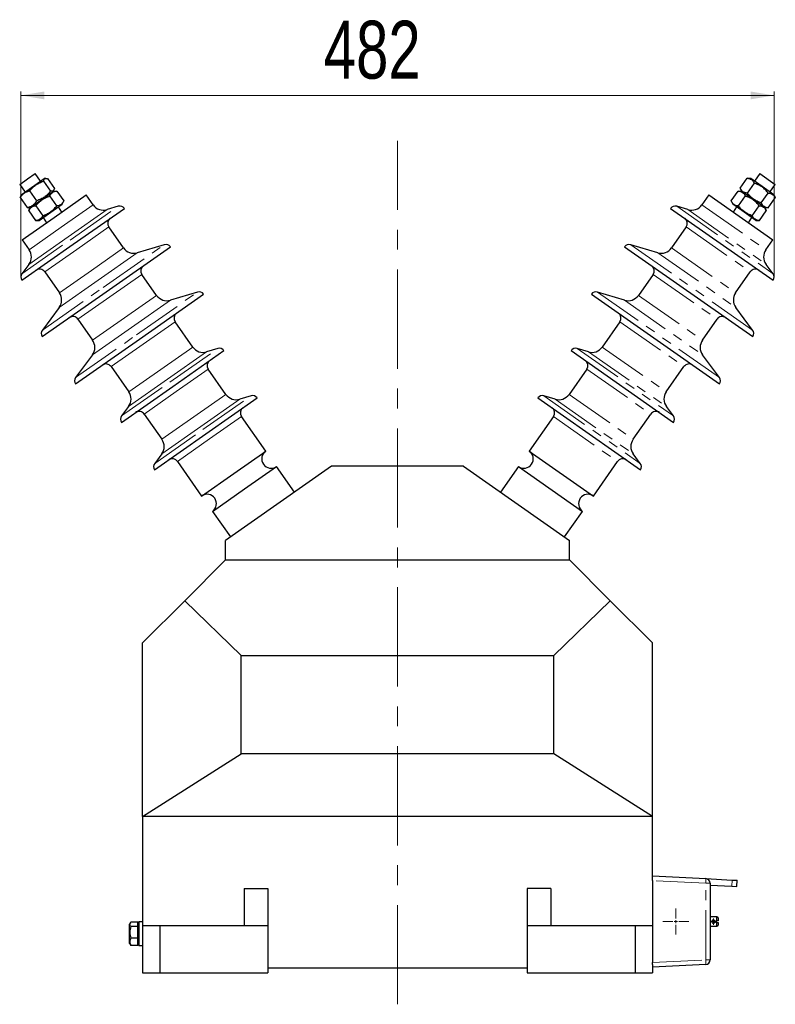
# Paper-space layout 'Szimpla' of a CAD drawing. Header units: millimetres. Extents: x 0 to 254, y 0 to 267.
# Tile 3 of 4: x 69 to 166, y 141 to 267. Entities that reach past the tile are written whole.
import ezdxf

# ---------------------------------------------------------------- set-up
doc = ezdxf.new("R2010")
doc.units = ezdxf.units.MM
doc.header["$PDSIZE"] = -1
doc.linetypes.add('CENTERX2', pattern=[20.32, 12.7, -2.54, 2.54, -2.54])
doc.linetypes.add('PHANTOM', pattern=[12.7, 6.35, -1.27, 1.27, -1.27, 1.27, -1.27])
doc.styles.add('SLDTEXTSTYLE0', font='TXT', dxfattribs={"width": 0.75})
doc.dimstyles.new('SLDDIMSTYLE6', dxfattribs={"dimtxt": 7.553027, "dimasz": 3, "dimexe": 0, "dimexo": 0.0625, "dimgap": 1.888257, "dimtad": 1, "dimdec": 0, "dimlfac": 5, "dimrnd": 1e-09, "dimzin": 12, "dimdsep": 46, "dimtxsty": 'SLDTEXTSTYLE0', "dimsah": 1, "dimcen": 0.09, "dimadec": 0, "dimazin": 3, "dimtfac": 1, "dimtdec": 1, "dimtofl": 0, "dimtmove": 0, "dimatfit": 3, "dimfxl": 0, "dimfrac": 2, "dimtolj": 1, "dimtzin": 12, "dimarcsym": 0})

# ---------------------------------------------------------------- blocks, each defined once
blk = doc.blocks.new('_D_26')
at = {"color": 7, "linetype": 'Continuous', "lineweight": 0}
for p, q in [((69.62, 234.16), (69.62, 257.78)), ((165.95, 257.28), (69.62, 257.28)), ((165.95, 234.16), (165.95, 257.78))]:
    blk.add_line(p, q, dxfattribs=at)
at = {"color": 7, "linetype": 'Continuous', "lineweight": 18}
for points in [[(69.62, 257.28), (72.62, 256.78), (72.62, 257.78)], [(165.95, 257.28), (162.95, 257.78), (162.95, 256.78)]]:
    blk.add_solid(points, dxfattribs=at)
at = {"color": 7, "linetype": 'Continuous', "lineweight": 18, "insert": (108.36, 266.83), "char_height": 7.408, "attachment_point": 1, "style": 'SLDTEXTSTYLE0'}
blk.add_mtext('482', dxfattribs=at)
blk = doc.blocks.new('SW_CENTERMARKSYMBOL_14')
at = {"color": 0, "linetype": 'Continuous', "lineweight": 18}
for p, q in [((0, 0.4), (0, 1.67)), ((-0.4, 0), (-1.67, 0)), ((0, 0), (-0.2, 0)), ((0, 0), (0, 0.2)), ((0, 0), (0, -0.2)), ((0, 0), (0.2, 0)), ((0.4, 0), (1.67, 0)), ((0, -0.4), (0, -1.67))]:
    blk.add_line(p, q, dxfattribs=at)
blk = doc.blocks.new('SW_CENTERMARKSYMBOL_15')
at = {"color": 0, "linetype": 'Continuous', "lineweight": 18}
for p, q in [((-0.2, 0), (-0.4, 0)), ((0, 0), (-0.2, 0)), ((0, 0.2), (0, 0.4)), ((0, 0), (0, 0.2)), ((0, 0), (0, -0.2)), ((0, 0), (0.2, 0)), ((0.2, 0), (0.4, 0)), ((0, -0.2), (0, -0.4))]:
    blk.add_line(p, q, dxfattribs=at)

psp = doc.layouts.new('Szimpla')

# ---------------------------------------------------------------- linework, layer by layer
at = {"color": 7, "linetype": 'CENTERX2', "lineweight": 18}
psp.add_line((117.788, 141.036), (117.788, 251.483), dxfattribs=at)
at = {"color": 7, "linetype": 'Continuous', "lineweight": 25}
for p, q in [((70.453, 246.594), (71.435, 247.282)), ((72.124, 246.299), (71.435, 247.282)), ((164.141, 247.282), (163.453, 246.299)), ((164.141, 247.282), (166.107, 245.906)), ((69.47, 245.906), (70.453, 246.594)), ((69.47, 245.906), (70.158, 244.923)), ((70.079, 244.867), (72.619, 246.646)), ((72.52, 246.303), (73.41, 245.032)), ((72.829, 246.665), (72.619, 246.646)), ((73.013, 246.648), (73.902, 245.377)), ((161.621, 245.415), (162.51, 246.685)), ((162.958, 246.646), (162.51, 246.685)), ((163.409, 246.056), (162.519, 244.786)), ((164.436, 245.611), (162.958, 246.646)), ((165.915, 244.576), (164.436, 245.611)), ((165.419, 244.923), (166.107, 245.906)), ((69.594, 244.375), (69.527, 244.207)), ((69.662, 244.576), (69.573, 244.385)), ((69.662, 244.576), (70.079, 244.867)), ((71.667, 243.812), (70.777, 245.082)), ((72.288, 243.973), (73.767, 245.008)), ((74.205, 243.147), (73.315, 244.418)), ((73.767, 245.008), (73.85, 245.187)), ((74.214, 245.047), (73.767, 245.008)), ((73.894, 241.679), (77.99, 244.547)), ((74.214, 245.047), (75.103, 243.777)), ((78.875, 243.282), (77.99, 244.547)), ((157.587, 244.547), (156.702, 243.282)), ((157.587, 244.547), (165.779, 238.811)), ((160.473, 243.777), (161.363, 245.047)), ((161.81, 245.008), (161.363, 245.047)), ((162.262, 244.418), (161.372, 243.147)), ((161.621, 245.415), (161.81, 245.008)), ((163.289, 243.973), (161.81, 245.008)), ((164.316, 243.527), (165.206, 244.798)), ((166.105, 244.169), (165.915, 244.576)), ((69.527, 244.207), (70.416, 242.936)), ((70.809, 242.937), (72.288, 243.973)), ((71.518, 243.16), (72.408, 241.889)), ((73.435, 242.334), (74.914, 243.37)), ((74.914, 243.37), (75.103, 243.777)), ((82.083, 243.096), (80.644, 242.667)), ((154.933, 242.667), (153.494, 243.096)), ((160.473, 243.777), (160.663, 243.37)), ((162.142, 242.334), (160.663, 243.37)), ((163.169, 241.889), (164.059, 243.16)), ((164.768, 242.937), (163.289, 243.973)), ((165.215, 242.898), (166.105, 244.169)), ((70.416, 242.936), (70.612, 242.921)), ((70.612, 242.92), (70.809, 242.937)), ((70.809, 242.937), (70.62, 242.53)), ((70.62, 242.53), (71.509, 241.26)), ((71.957, 241.299), (73.435, 242.334)), ((74.877, 242.367), (74.418, 243.023)), ((76.303, 238.239), (82.856, 242.827)), ((152.721, 242.827), (165.827, 233.65)), ((161.159, 243.023), (160.7, 242.367)), ((163.62, 241.299), (162.142, 242.334)), ((164.068, 241.26), (164.957, 242.53)), ((164.768, 242.937), (165.215, 242.898)), ((164.957, 242.53), (164.768, 242.937)), ((69.798, 238.811), (73.894, 241.679)), ((71.509, 241.26), (71.957, 241.299)), ((72.452, 241.646), (72.911, 240.991)), ((162.666, 240.991), (163.125, 241.646)), ((163.62, 241.299), (164.068, 241.26)), ((82.739, 237.765), (80.858, 240.451)), ((154.719, 240.451), (152.838, 237.765)), ((69.75, 233.65), (76.303, 238.239)), ((69.798, 238.811), (70.684, 237.547)), ((87.965, 238.182), (84.507, 237.149)), ((151.07, 237.149), (147.612, 238.182)), ((164.893, 237.547), (165.779, 238.811)), ((80.547, 232.177), (88.739, 237.913)), ((146.838, 237.913), (163.221, 226.441)), ((70.657, 235.674), (69.761, 234.469)), ((165.816, 234.469), (164.92, 235.674)), ((72.666, 234.715), (74.547, 232.029)), ((86.983, 231.703), (85.102, 234.389)), ((150.475, 234.389), (148.594, 231.703)), ((161.03, 232.029), (162.911, 234.715)), ((72.356, 226.441), (80.547, 232.177)), ((84.792, 226.115), (92.983, 231.851)), ((92.21, 232.12), (88.751, 231.088)), ((142.594, 231.851), (158.977, 220.379)), ((146.826, 231.088), (143.367, 232.12)), ((74.521, 230.157), (72.368, 227.26)), ((163.209, 227.26), (161.056, 230.157)), ((76.911, 228.654), (78.791, 225.967)), ((91.609, 225.097), (89.347, 228.328)), ((146.23, 228.328), (143.968, 225.097)), ((156.785, 225.967), (158.666, 228.654)), ((76.6, 220.379), (84.792, 226.115)), ((89.036, 220.053), (95.59, 224.642)), ((94.816, 224.911), (93.377, 224.482)), ((139.987, 224.642), (153.094, 215.465)), ((142.2, 224.482), (140.761, 224.911)), ((78.765, 224.095), (76.612, 221.198)), ((158.965, 221.198), (156.812, 224.095)), ((81.155, 222.592), (83.417, 219.361)), ((95.853, 219.035), (93.591, 222.266)), ((141.986, 222.266), (139.724, 219.035)), ((152.16, 219.361), (154.422, 222.592)), ((82.483, 215.465), (89.036, 220.053)), ((93.281, 213.992), (99.834, 218.58)), ((99.06, 218.85), (97.621, 218.42)), ((135.743, 218.58), (148.849, 209.403)), ((137.956, 218.42), (136.517, 218.85)), ((83.391, 217.489), (82.495, 216.284)), ((153.082, 216.284), (152.186, 217.489)), ((85.399, 216.53), (87.662, 213.3)), ((100.933, 211.781), (97.835, 216.204)), ((137.741, 216.204), (134.644, 211.781)), ((147.915, 213.3), (150.177, 216.53)), ((86.728, 209.403), (93.281, 213.992)), ((96.837, 208.913), (100.933, 211.781)), ((134.644, 211.781), (142.836, 206.045)), ((87.635, 211.428), (86.739, 210.222)), ((89.644, 210.468), (92.741, 206.045)), ((142.836, 206.045), (145.933, 210.468)), ((148.838, 210.222), (147.942, 211.428)), ((109.356, 209.866), (95.788, 200.366)), ((98.214, 206.947), (102.309, 209.815)), ((104.604, 206.538), (102.309, 209.815)), ((126.221, 209.866), (109.356, 209.866)), ((126.221, 209.866), (139.788, 200.366)), ((133.268, 209.815), (130.973, 206.538)), ((133.268, 209.815), (141.459, 204.079)), ((92.741, 206.045), (96.837, 208.913)), ((94.118, 204.079), (98.214, 206.947)), ((94.118, 204.079), (96.412, 200.803)), ((139.165, 200.803), (141.459, 204.079)), ((95.788, 197.866), (95.788, 200.366)), ((139.788, 197.866), (139.788, 200.366)), ((90.574, 192.651), (95.788, 197.866)), ((95.788, 197.866), (139.788, 197.866)), ((139.788, 197.866), (145.003, 192.651)), ((90.574, 192.651), (85.188, 187.266)), ((97.788, 185.666), (90.574, 192.651)), ((137.788, 185.666), (145.003, 192.651)), ((145.003, 192.651), (150.388, 187.266)), ((85.188, 165.066), (85.188, 187.266)), ((150.388, 165.066), (150.388, 187.266)), ((97.788, 185.666), (137.788, 185.666)), ((97.788, 173.066), (97.788, 185.666)), ((137.788, 173.066), (137.788, 185.666)), ((85.188, 165.066), (97.788, 173.066)), ((137.788, 173.066), (97.788, 173.066)), ((150.388, 165.066), (137.788, 173.066)), ((150.388, 165.066), (85.188, 165.066)), ((85.188, 165.066), (85.188, 151.066)), ((150.388, 157.106), (150.388, 165.066)), ((150.388, 157.466), (157.22, 157.108)), ((150.388, 156.867), (150.388, 157.106)), ((150.388, 156.867), (150.388, 146.365)), ((157.22, 157.108), (160.604, 156.93)), ((157.788, 156.509), (157.788, 146.723)), ((157.788, 156.277), (160.562, 156.132)), ((160.604, 156.93), (161.214, 156.898)), ((161.173, 156.1), (161.214, 156.898)), ((98.188, 155.858), (98.188, 151.066)), ((98.188, 155.858), (101.188, 155.858)), ((101.188, 155.858), (101.188, 151.066)), ((137.388, 155.858), (134.388, 155.858)), ((134.388, 155.858), (134.388, 151.066)), ((137.388, 155.858), (137.388, 151.066)), ((160.562, 156.132), (161.173, 156.1)), ((83.63, 151.476), (83.528, 151.301)), ((83.528, 151.207), (83.528, 151.301)), ((83.528, 148.831), (83.528, 151.207)), ((84.588, 151.554), (83.682, 151.554)), ((84.688, 151.566), (84.588, 151.466)), ((84.588, 151.466), (84.588, 151.554)), ((84.588, 151.069), (84.588, 151.466)), ((85.188, 151.566), (84.688, 151.566)), ((84.688, 151.566), (84.688, 150.066)), ((158.648, 152.216), (157.788, 152.216)), ((158.508, 151.716), (158.648, 151.716)), ((158.508, 151.516), (158.508, 151.716)), ((158.648, 151.516), (158.508, 151.516)), ((158.788, 152.076), (158.648, 152.216)), ((158.648, 151.716), (158.648, 152.216)), ((158.648, 151.016), (158.648, 151.516)), ((158.648, 151.016), (158.788, 151.156)), ((158.788, 152.076), (158.788, 151.716)), ((158.788, 151.516), (158.788, 151.156)), ((84.588, 150.981), (83.682, 150.981)), ((84.588, 150.981), (84.588, 151.069)), ((84.588, 150.752), (84.588, 150.981)), ((84.588, 149.722), (84.588, 150.752)), ((84.688, 150.066), (84.688, 148.566)), ((85.188, 151.066), (85.188, 145.666)), ((87.412, 151.066), (85.188, 151.066)), ((87.412, 151.066), (87.412, 145.066)), ((98.188, 151.066), (87.412, 151.066)), ((101.188, 151.066), (98.188, 151.066)), ((101.188, 151.066), (101.188, 145.066)), ((134.388, 151.066), (134.388, 145.066)), ((137.388, 151.066), (134.388, 151.066)), ((148.165, 151.066), (137.388, 151.066)), ((148.165, 151.066), (148.165, 145.066)), ((150.388, 151.066), (148.165, 151.066)), ((157.788, 151.016), (158.648, 151.016)), ((83.528, 148.831), (83.632, 148.651)), ((83.682, 148.578), (83.646, 148.659)), ((84.588, 149.493), (83.682, 149.493)), ((84.588, 149.493), (84.588, 149.722)), ((84.588, 149.352), (84.588, 149.493)), ((84.588, 148.718), (84.588, 149.352)), ((84.588, 148.578), (84.588, 148.718)), ((84.588, 148.666), (84.688, 148.566)), ((84.588, 148.578), (83.682, 148.578)), ((84.688, 148.566), (85.188, 148.566)), ((150.388, 146.125), (150.388, 146.365)), ((150.388, 146.125), (150.388, 145.666)), ((157.22, 146.124), (150.388, 145.766)), ((85.188, 145.666), (85.188, 145.066)), ((85.188, 145.066), (87.412, 145.066)), ((87.412, 145.066), (101.188, 145.066)), ((134.388, 145.666), (101.188, 145.666)), ((134.388, 145.066), (148.165, 145.066)), ((148.165, 145.066), (150.388, 145.066)), ((150.388, 145.666), (150.388, 145.066))]:
    psp.add_line(p, q, dxfattribs=at)
at = {"color": 8, "linetype": 'PHANTOM', "lineweight": 18}
for p, q in [((74.779, 240.414), (78.875, 243.282)), ((75.922, 238.783), (82.083, 243.096)), ((153.494, 243.096), (165.816, 234.469)), ((156.702, 243.282), (164.893, 237.547)), ((75.65, 239.171), (80.644, 242.667)), ((154.933, 242.667), (164.92, 235.674)), ((70.684, 237.547), (74.779, 240.414)), ((76.762, 237.583), (80.858, 240.451)), ((154.719, 240.451), (162.911, 234.715)), ((69.761, 234.469), (75.922, 238.783)), ((70.657, 235.674), (75.65, 239.171)), ((80.166, 232.721), (87.965, 238.182)), ((147.612, 238.182), (163.209, 227.26)), ((72.666, 234.715), (76.762, 237.583)), ((78.643, 234.897), (82.739, 237.765)), ((79.514, 233.653), (84.507, 237.149)), ((151.07, 237.149), (161.056, 230.157)), ((152.838, 237.765), (161.03, 232.029)), ((74.547, 232.029), (78.643, 234.897)), ((81.006, 231.522), (85.102, 234.389)), ((150.475, 234.389), (158.666, 228.654)), ((74.521, 230.157), (79.514, 233.653)), ((72.368, 227.26), (80.166, 232.721)), ((84.411, 226.659), (92.21, 232.12)), ((143.367, 232.12), (158.965, 221.198)), ((76.911, 228.654), (81.006, 231.522)), ((82.887, 228.835), (86.983, 231.703)), ((83.758, 227.592), (88.751, 231.088)), ((146.826, 231.088), (156.812, 224.095)), ((148.594, 231.703), (156.785, 225.967)), ((78.791, 225.967), (82.887, 228.835)), ((85.251, 225.46), (89.347, 228.328)), ((146.23, 228.328), (154.422, 222.592)), ((78.765, 224.095), (83.758, 227.592)), ((76.612, 221.198), (84.411, 226.659)), ((81.155, 222.592), (85.251, 225.46)), ((87.513, 222.229), (91.609, 225.097)), ((88.384, 220.985), (93.377, 224.482)), ((88.655, 220.598), (94.816, 224.911)), ((140.761, 224.911), (153.082, 216.284)), ((142.2, 224.482), (152.186, 217.489)), ((143.968, 225.097), (152.16, 219.361)), ((83.417, 219.361), (87.513, 222.229)), ((89.495, 219.398), (93.591, 222.266)), ((141.986, 222.266), (150.177, 216.53)), ((82.495, 216.284), (88.655, 220.598)), ((83.391, 217.489), (88.384, 220.985)), ((85.399, 216.53), (89.495, 219.398)), ((91.757, 216.168), (95.853, 219.035)), ((92.628, 214.924), (97.621, 218.42)), ((92.9, 214.536), (99.06, 218.85)), ((136.517, 218.85), (148.838, 210.222)), ((137.956, 218.42), (147.942, 211.428)), ((139.724, 219.035), (147.915, 213.3)), ((87.662, 213.3), (91.757, 216.168)), ((93.74, 213.336), (97.835, 216.204)), ((137.741, 216.204), (145.933, 210.468)), ((86.739, 210.222), (92.9, 214.536)), ((87.635, 211.428), (92.628, 214.924)), ((89.644, 210.468), (93.74, 213.336)), ((157.22, 156.509), (150.388, 156.867)), ((157.22, 146.723), (157.22, 156.509)), ((157.788, 156.509), (157.22, 156.509)), ((160.562, 156.132), (160.604, 156.93)), ((150.388, 146.365), (157.22, 146.723)), ((157.788, 146.723), (157.22, 146.723))]:
    psp.add_line(p, q, dxfattribs=at)
at = {"color": 7, "linetype": 'Continuous', "lineweight": 25}
for centre, radius, start, end in [((80.186, 244.2), 1.6, 215, 286.62086), ((82.283, 242.426), 0.7, 35, 106.62086), ((153.294, 242.426), 0.7, 73.37914, 145), ((155.391, 244.2), 1.6, 253.37914, 325), ((81.513, 240.91), 0.8, 125, 215), ((154.064, 240.91), 0.8, 325, 55), ((88.166, 237.511), 0.7, 35, 106.62086), ((147.411, 237.511), 0.7, 73.37914, 145), ((69.373, 236.629), 1.6, 323.37914, 35), ((84.049, 238.683), 1.6, 215, 286.62086), ((151.528, 238.683), 1.6, 253.37914, 325), ((166.204, 236.629), 1.6, 145, 216.62086), ((85.757, 234.848), 0.8, 125, 215), ((149.82, 234.848), 0.8, 325, 55), ((70.323, 234.051), 0.7, 143.37914, 215), ((72.011, 234.257), 0.8, 35, 125), ((163.566, 234.257), 0.8, 55, 145), ((165.254, 234.051), 0.7, 325, 36.62086), ((73.236, 231.111), 1.6, 323.37914, 35), ((92.41, 231.449), 0.7, 35, 106.62086), ((143.167, 231.449), 0.7, 73.37914, 145), ((162.341, 231.111), 1.6, 145, 216.62086), ((88.294, 232.621), 1.6, 215, 286.62086), ((147.283, 232.621), 1.6, 253.37914, 325), ((90.002, 228.787), 0.8, 125, 215), ((145.575, 228.787), 0.8, 325, 55), ((76.255, 228.195), 0.8, 35, 125), ((159.322, 228.195), 0.8, 55, 145), ((72.929, 226.843), 0.7, 143.37914, 215), ((162.648, 226.843), 0.7, 325, 36.62086), ((77.481, 225.05), 1.6, 323.37914, 35), ((158.096, 225.05), 1.6, 145, 216.62086), ((92.919, 226.015), 1.6, 215, 286.62086), ((95.016, 224.241), 0.7, 35, 106.62086), ((140.561, 224.241), 0.7, 73.37914, 145), ((142.658, 226.015), 1.6, 253.37914, 325), ((80.5, 222.133), 0.8, 35, 125), ((94.246, 222.725), 0.8, 125, 215), ((141.331, 222.725), 0.8, 325, 55), ((155.077, 222.133), 0.8, 55, 145), ((77.174, 220.781), 0.7, 143.37914, 215), ((158.403, 220.781), 0.7, 325, 36.62086), ((82.106, 218.444), 1.6, 323.37914, 35), ((153.471, 218.444), 1.6, 145, 216.62086), ((97.164, 219.953), 1.6, 215, 286.62086), ((99.261, 218.179), 0.7, 35, 106.62086), ((136.316, 218.179), 0.7, 73.37914, 145), ((138.413, 219.953), 1.6, 253.37914, 325), ((84.744, 216.071), 0.8, 35, 125), ((98.491, 216.663), 0.8, 125, 215), ((137.086, 216.663), 0.8, 325, 55), ((150.833, 216.071), 0.8, 55, 145), ((83.057, 215.866), 0.7, 143.37914, 215), ((152.52, 215.866), 0.7, 325, 36.62086), ((86.351, 212.382), 1.6, 323.37914, 35), ((149.226, 212.382), 1.6, 145, 216.62086), ((101.621, 210.798), 1.2, 125, 305), ((133.956, 210.798), 1.2, 235, 55), ((88.989, 210.01), 0.8, 35, 125), ((146.588, 210.01), 0.8, 55, 145), ((87.301, 209.805), 0.7, 143.37914, 215), ((148.276, 209.805), 0.7, 325, 36.62086), ((93.43, 205.062), 1.2, 305, 125), ((142.147, 205.062), 1.2, 55, 235), ((157.188, 156.509), 0.6, 0, 87), ((157.188, 146.723), 0.6, 273, 0)]:
    psp.add_arc(centre, radius, start, end, dxfattribs=at)
at = {"color": 8, "linetype": 'PHANTOM', "lineweight": 18}
for centre in [(154.349, 156.808), (154.349, 146.423)]:
    psp.add_arc(centre, 2.887, 354.04331, 5.95669, dxfattribs=at)
at = {"color": 7, "linetype": 'Continuous', "lineweight": 25}
for points, knots in [([(70.777, 245.082), (70.89, 245.224), (71.009, 245.36), (71.265, 245.612), (71.403, 245.727), (71.626, 245.883), (71.702, 245.932), (71.859, 246.023), (71.938, 246.064), (72.181, 246.18), (72.349, 246.246), (72.52, 246.303)], [0, 0, 0, 0, 0.25, 0.25, 0.5, 0.5, 0.625, 0.625, 0.75, 0.75, 1, 1, 1, 1]), ([(72.52, 246.303), (72.531, 246.373), (72.547, 246.436), (72.594, 246.542), (72.626, 246.584), (72.689, 246.628), (72.712, 246.64), (72.763, 246.656), (72.79, 246.661), (72.877, 246.668), (72.943, 246.662), (73.013, 246.648)], [0, 0, 0, 0, 0.25, 0.25, 0.5, 0.5, 0.625, 0.625, 0.75, 0.75, 1, 1, 1, 1]), ([(162.51, 246.685), (162.613, 246.676), (162.711, 246.66), (162.894, 246.604), (162.979, 246.564), (163.093, 246.485), (163.129, 246.455), (163.197, 246.389), (163.228, 246.353), (163.315, 246.237), (163.365, 246.15), (163.409, 246.056)], [0, 0, 0, 0, 0.25, 0.25, 0.5, 0.5, 0.625, 0.625, 0.75, 0.75, 1, 1, 1, 1]), ([(165.206, 244.798), (165.089, 244.943), (164.965, 245.082), (164.7, 245.34), (164.558, 245.459), (164.33, 245.619), (164.25, 245.669), (164.088, 245.764), (164.006, 245.807), (163.756, 245.928), (163.584, 245.996), (163.409, 246.056)], [0, 0, 0, 0, 0.25, 0.25, 0.5, 0.5, 0.625, 0.625, 0.75, 0.75, 1, 1, 1, 1]), ([(69.527, 244.207), (69.599, 244.321), (69.678, 244.428), (69.852, 244.622), (69.948, 244.709), (70.107, 244.82), (70.163, 244.854), (70.278, 244.916), (70.337, 244.943), (70.519, 245.016), (70.646, 245.053), (70.777, 245.082)], [0, 0, 0, 0, 0.25, 0.25, 0.5, 0.5, 0.625, 0.625, 0.75, 0.75, 1, 1, 1, 1]), ([(71.518, 243.16), (71.636, 243.305), (71.759, 243.444), (72.025, 243.702), (72.166, 243.82), (72.395, 243.98), (72.474, 244.031), (72.636, 244.125), (72.718, 244.169), (72.969, 244.29), (73.14, 244.358), (73.315, 244.418)], [0, 0, 0, 0, 0.25, 0.25, 0.5, 0.5, 0.625, 0.625, 0.75, 0.75, 1, 1, 1, 1]), ([(73.41, 245.032), (73.297, 244.89), (73.178, 244.755), (72.923, 244.505), (72.787, 244.389), (72.566, 244.234), (72.489, 244.185), (72.332, 244.094), (72.252, 244.052), (72.008, 243.935), (71.839, 243.869), (71.667, 243.812)], [0, 0, 0, 0, 0.25, 0.25, 0.5, 0.5, 0.625, 0.625, 0.75, 0.75, 1, 1, 1, 1]), ([(73.315, 244.418), (73.359, 244.512), (73.409, 244.599), (73.524, 244.752), (73.591, 244.818), (73.706, 244.898), (73.746, 244.922), (73.831, 244.962), (73.876, 244.979), (74.013, 245.021), (74.111, 245.038), (74.214, 245.047)], [0, 0, 0, 0, 0.25, 0.25, 0.5, 0.5, 0.625, 0.625, 0.75, 0.75, 1, 1, 1, 1]), ([(73.902, 245.377), (73.892, 245.306), (73.876, 245.243), (73.827, 245.137), (73.795, 245.095), (73.732, 245.051), (73.709, 245.039), (73.658, 245.023), (73.631, 245.018), (73.544, 245.011), (73.479, 245.018), (73.41, 245.032)], [0, 0, 0, 0, 0.25, 0.25, 0.5, 0.5, 0.625, 0.625, 0.75, 0.75, 1, 1, 1, 1]), ([(161.363, 245.047), (161.466, 245.038), (161.564, 245.021), (161.747, 244.965), (161.831, 244.926), (161.946, 244.846), (161.982, 244.816), (162.049, 244.75), (162.081, 244.714), (162.168, 244.599), (162.218, 244.512), (162.262, 244.418)], [0, 0, 0, 0, 0.25, 0.25, 0.5, 0.5, 0.625, 0.625, 0.75, 0.75, 1, 1, 1, 1]), ([(162.519, 244.786), (162.416, 244.795), (162.317, 244.812), (162.134, 244.868), (162.049, 244.908), (161.934, 244.988), (161.898, 245.018), (161.831, 245.084), (161.8, 245.12), (161.713, 245.235), (161.664, 245.322), (161.621, 245.415)], [0, 0, 0, 0, 0.25, 0.25, 0.5, 0.5, 0.625, 0.625, 0.75, 0.75, 1, 1, 1, 1]), ([(164.059, 243.16), (163.941, 243.305), (163.818, 243.444), (163.552, 243.702), (163.411, 243.82), (163.182, 243.98), (163.103, 244.031), (162.941, 244.125), (162.859, 244.169), (162.608, 244.29), (162.437, 244.358), (162.262, 244.418)], [0, 0, 0, 0, 0.25, 0.25, 0.5, 0.5, 0.625, 0.625, 0.75, 0.75, 1, 1, 1, 1]), ([(164.316, 243.527), (164.14, 243.588), (163.967, 243.657), (163.634, 243.818), (163.474, 243.91), (163.245, 244.07), (163.171, 244.127), (163.027, 244.247), (162.958, 244.31), (162.758, 244.504), (162.635, 244.642), (162.519, 244.786)], [0, 0, 0, 0, 0.25, 0.25, 0.5, 0.5, 0.625, 0.625, 0.75, 0.75, 1, 1, 1, 1]), ([(165.206, 244.798), (165.309, 244.789), (165.408, 244.772), (165.591, 244.716), (165.676, 244.676), (165.791, 244.595), (165.827, 244.565), (165.894, 244.499), (165.925, 244.463), (166.012, 244.348), (166.061, 244.262), (166.105, 244.169)], [0, 0, 0, 0, 0.25, 0.25, 0.5, 0.5, 0.625, 0.625, 0.75, 0.75, 1, 1, 1, 1]), ([(70.416, 242.936), (70.548, 242.965), (70.676, 243.003), (70.918, 243.1), (71.032, 243.16), (71.191, 243.271), (71.242, 243.312), (71.34, 243.4), (71.386, 243.446), (71.517, 243.592), (71.595, 243.699), (71.667, 243.812)], [0, 0, 0, 0, 0.25, 0.25, 0.5, 0.5, 0.625, 0.625, 0.75, 0.75, 1, 1, 1, 1]), ([(70.62, 242.53), (70.663, 242.624), (70.713, 242.71), (70.828, 242.863), (70.894, 242.929), (71.007, 243.009), (71.048, 243.033), (71.133, 243.074), (71.178, 243.091), (71.316, 243.134), (71.415, 243.15), (71.518, 243.16)], [0, 0, 0, 0, 0.25, 0.25, 0.5, 0.5, 0.625, 0.625, 0.75, 0.75, 1, 1, 1, 1]), ([(72.408, 241.889), (72.585, 241.95), (72.757, 242.019), (73.09, 242.18), (73.25, 242.272), (73.479, 242.432), (73.554, 242.489), (73.697, 242.609), (73.766, 242.671), (73.966, 242.865), (74.089, 243.004), (74.205, 243.147)], [0, 0, 0, 0, 0.25, 0.25, 0.5, 0.5, 0.625, 0.625, 0.75, 0.75, 1, 1, 1, 1]), ([(75.103, 243.777), (75.06, 243.683), (75.01, 243.597), (74.895, 243.444), (74.829, 243.378), (74.716, 243.298), (74.675, 243.274), (74.59, 243.233), (74.545, 243.216), (74.407, 243.173), (74.308, 243.157), (74.205, 243.147)], [0, 0, 0, 0, 0.25, 0.25, 0.5, 0.5, 0.625, 0.625, 0.75, 0.75, 1, 1, 1, 1]), ([(161.372, 243.147), (161.269, 243.157), (161.17, 243.173), (160.987, 243.23), (160.902, 243.27), (160.787, 243.35), (160.751, 243.38), (160.684, 243.446), (160.653, 243.482), (160.566, 243.597), (160.517, 243.683), (160.473, 243.777)], [0, 0, 0, 0, 0.25, 0.25, 0.5, 0.5, 0.625, 0.625, 0.75, 0.75, 1, 1, 1, 1]), ([(163.169, 241.889), (162.992, 241.95), (162.82, 242.019), (162.487, 242.18), (162.327, 242.272), (162.098, 242.432), (162.023, 242.489), (161.88, 242.609), (161.81, 242.671), (161.611, 242.865), (161.488, 243.004), (161.372, 243.147)], [0, 0, 0, 0, 0.25, 0.25, 0.5, 0.5, 0.625, 0.625, 0.75, 0.75, 1, 1, 1, 1]), ([(164.059, 243.16), (164.162, 243.15), (164.261, 243.134), (164.444, 243.077), (164.529, 243.038), (164.644, 242.957), (164.68, 242.927), (164.747, 242.861), (164.778, 242.825), (164.865, 242.71), (164.914, 242.624), (164.957, 242.53)], [0, 0, 0, 0, 0.25, 0.25, 0.5, 0.5, 0.625, 0.625, 0.75, 0.75, 1, 1, 1, 1]), ([(165.215, 242.898), (165.112, 242.907), (165.014, 242.924), (164.831, 242.98), (164.747, 243.019), (164.632, 243.099), (164.596, 243.129), (164.529, 243.195), (164.497, 243.231), (164.41, 243.346), (164.36, 243.433), (164.316, 243.527)], [0, 0, 0, 0, 0.25, 0.25, 0.5, 0.5, 0.625, 0.625, 0.75, 0.75, 1, 1, 1, 1]), ([(72.408, 241.889), (72.364, 241.795), (72.314, 241.708), (72.199, 241.555), (72.132, 241.489), (72.017, 241.409), (71.977, 241.385), (71.892, 241.345), (71.848, 241.328), (71.71, 241.286), (71.612, 241.269), (71.509, 241.26)], [0, 0, 0, 0, 0.25, 0.25, 0.5, 0.5, 0.625, 0.625, 0.75, 0.75, 1, 1, 1, 1]), ([(164.068, 241.26), (163.965, 241.269), (163.867, 241.286), (163.684, 241.342), (163.599, 241.381), (163.485, 241.461), (163.449, 241.491), (163.381, 241.557), (163.35, 241.593), (163.263, 241.708), (163.213, 241.795), (163.169, 241.889)], [0, 0, 0, 0, 0.25, 0.25, 0.5, 0.5, 0.625, 0.625, 0.75, 0.75, 1, 1, 1, 1]), ([(83.682, 150.981), (83.647, 151.027), (83.618, 151.074), (83.587, 151.146), (83.579, 151.171), (83.569, 151.219), (83.566, 151.244), (83.566, 151.316), (83.577, 151.364), (83.617, 151.46), (83.647, 151.507), (83.682, 151.554)], [0, 0, 0, 0, 0.25, 0.25, 0.375, 0.375, 0.5, 0.5, 0.75, 0.75, 1, 1, 1, 1]), ([(158.388, 151.616), (158.388, 151.589), (158.383, 151.563), (158.363, 151.515), (158.348, 151.493), (158.312, 151.456), (158.289, 151.441), (158.241, 151.421), (158.215, 151.416), (158.162, 151.416), (158.136, 151.421), (158.087, 151.441), (158.065, 151.456), (158.029, 151.493), (158.014, 151.515), (157.994, 151.563), (157.988, 151.589), (157.988, 151.642), (157.994, 151.668), (158.014, 151.717), (158.029, 151.739), (158.066, 151.776), (158.087, 151.79), (158.136, 151.811), (158.162, 151.816), (158.215, 151.816), (158.241, 151.81), (158.289, 151.79), (158.312, 151.776), (158.348, 151.739), (158.363, 151.717), (158.383, 151.669), (158.388, 151.642), (158.388, 151.616)], [0, 0, 0, 0, 0.0625, 0.0625, 0.125, 0.125, 0.1875, 0.1875, 0.25, 0.25, 0.3125, 0.3125, 0.375, 0.375, 0.4375, 0.4375, 0.5, 0.5, 0.5625, 0.5625, 0.625, 0.625, 0.6875, 0.6875, 0.75, 0.75, 0.8125, 0.8125, 0.875, 0.875, 0.9375, 0.9375, 1, 1, 1, 1]), ([(83.682, 150.981), (83.647, 150.86), (83.618, 150.737), (83.577, 150.487), (83.566, 150.359), (83.566, 150.107), (83.577, 149.983), (83.618, 149.736), (83.647, 149.614), (83.682, 149.493)], [0, 0, 0, 0, 0.25, 0.25, 0.5, 0.5, 0.75, 0.75, 1, 1, 1, 1]), ([(83.682, 149.493), (83.647, 149.418), (83.618, 149.343), (83.577, 149.19), (83.566, 149.111), (83.566, 148.957), (83.577, 148.88), (83.617, 148.728), (83.647, 148.653), (83.682, 148.578)], [0, 0, 0, 0, 0.25, 0.25, 0.5, 0.5, 0.75, 0.75, 1, 1, 1, 1])]:
    psp.add_open_spline(points, degree=3, knots=knots, dxfattribs=at)
for points in [[(158.788, 151.716), (158.742, 151.716), (158.695, 151.716), (158.648, 151.716)], [(158.648, 151.516), (158.695, 151.516), (158.742, 151.516), (158.788, 151.516)]]:
    psp.add_open_spline(points, degree=3, dxfattribs=at)
at = {"color": 7, "linetype": 'Continuous', "lineweight": 0}
for p in [(69.623, 234.061), (165.954, 234.061)]:
    psp.add_point(p, dxfattribs=at)

# ---------------------------------------------------------------- block references
for name, p in [('SW_CENTERMARKSYMBOL_14', (153.388, 151.616)), ('SW_CENTERMARKSYMBOL_15', (158.188, 151.616))]:
    psp.add_blockref(name, p, dxfattribs=at)

# ---------------------------------------------------------------- dimensions: what is measured, and where the dimension line sits
at = {"color": 7, "linetype": 'Continuous', "lineweight": 18}
dim = psp.add_linear_dim(base=(69.623, 257.282), p1=(165.954, 234.061), p2=(69.623, 234.061), dimstyle='SLDDIMSTYLE6', dxfattribs=at)
dim.commit()
dim.dimension.update_dxf_attribs({"geometry": '_D_26', "text_midpoint": (117.788, 257.282), "dimtype": 160})

doc.saveas('drawing.dxf')
